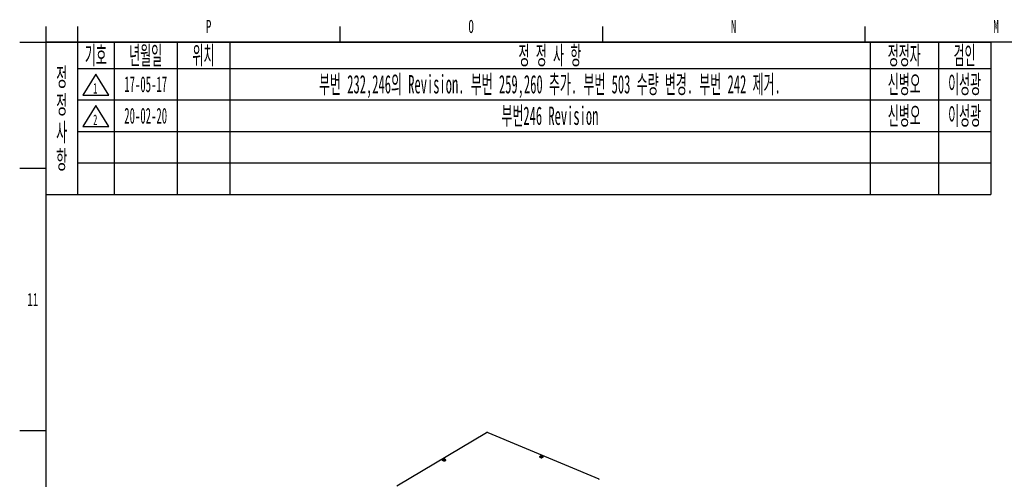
# Model space of a CAD drawing. Header units: millimetres. Extents: x 0 to 12585, y -1 to 8895.
# Tile 35 of 52: x 300 to 3113, y 7511 to 8824. Entities that reach past the tile are written whole.
import ezdxf

# ---------------------------------------------------------------- set-up
doc = ezdxf.new("R2010")
doc.units = ezdxf.units.MM
doc.header["$LTSCALE"] = 693.825
doc.layers.get('0').update_dxf_attribs({"linetype": 'CONTINUOUS'})
for name, color, linetype in [('7_ALL_FEATURES', 7, 'CONTINUOUS'), ('ALL_AXIS', 7, 'CONTINUOUS'), ('ALL_COSM_SKETCH', 7, 'CONTINUOUS')]:
    doc.layers.add(name, color=color, linetype=linetype)
doc.styles.get("Standard").update_dxf_attribs({"font": 'txt', "width": 0.5})
doc.styles.add('TEXTSTYLE_2', font='txt', dxfattribs={"width": 0.6})

# ---------------------------------------------------------------- blocks, each defined once
blk = doc.blocks.new('REV_MARK_BL1', base_point=(517.5, 8639))
at = {"color": 2, "linetype": 'Continuous'}
for p, q in [((517.5, 8669), (480, 8609)), ((555, 8609), (517.5, 8669)), ((480, 8609), (555, 8609))]:
    blk.add_line(p, q, dxfattribs=at)
at = {"color": 2, "linetype": 'Continuous', "width": 0.5}
blk.add_text('1', height=30, dxfattribs=at).set_placement((510, 8613.4))
blk = doc.blocks.new('REV_MARK_BL10', base_point=(517.5, 8549))
at = {"color": 2, "linetype": 'Continuous'}
for p, q in [((517.5, 8579), (480, 8519)), ((555, 8519), (517.5, 8579)), ((480, 8519), (555, 8519))]:
    blk.add_line(p, q, dxfattribs=at)
at = {"color": 2, "linetype": 'Continuous', "width": 0.5}
blk.add_text('2', height=30, dxfattribs=at).set_placement((510, 8523.4))

msp = doc.modelspace()

# ---------------------------------------------------------------- linework, layer by layer
at = {"color": 2, "linetype": 'Continuous'}
for p, q in [((375, 8804.9998), (375, 8759.9999)), ((464.9998, 8804.9998), (464.9998, 8759.9999)), ((1214.9998, 8804.9998), (1214.9998, 8759.9999)), ((1964.9999, 8804.9998), (1964.9999, 8759.9999)), ((2714.9999, 8804.9998), (2714.9999, 8759.9999)), ((300.0002, 8759.9999), (375, 8759.9999)), ((375, 8759.9999), (3075, 8759.9999)), ((375, 8759.9999), (375, 8324.9999)), ((465, 8759.9999), (465, 8324.9999)), ((570, 8759.9999), (570, 8324.9999)), ((750, 8759.9999), (750, 8324.9999)), ((900, 8759.9999), (900, 8324.9999)), ((2730, 8759.9999), (2730, 8324.9999)), ((2925, 8759.9999), (2925, 8324.9999)), ((3075, 8759.9999), (3075, 8324.9999)), ((465, 8684.9999), (3075, 8684.9999)), ((465, 8594.9999), (3075, 8594.9999)), ((465, 8504.9999), (3075, 8504.9999)), ((465, 8414.9999), (3075, 8414.9999)), ((300.0002, 8399.9999), (375, 8399.9999)), ((375, 8324.9999), (3075, 8324.9999)), ((300.0002, 7649.9999), (375, 7649.9999))]:
    msp.add_line(p, q, dxfattribs=at)
at = {"color": 7, "linetype": 'Continuous'}
for p, q in [((375, 8759.9999), (375, 150)), ((12464.9998, 8759.9999), (375, 8759.9999))]:
    msp.add_line(p, q, dxfattribs=at)
at = {"layer": '7_ALL_FEATURES', "color": 3, "linetype": 'Continuous'}
for p, q in [((1377.8639, 7492.1568), (1633.6934, 7644.5997)), ((1637.9199, 7644.7846), (1633.6934, 7644.5997)), ((1637.9199, 7644.7846), (1955.0623, 7511.7275)), ((1955.4321, 7509.6143), (1955.0623, 7511.7275))]:
    msp.add_line(p, q, dxfattribs=at)
at = {"layer": 'ALL_AXIS', "color": 7, "linetype": 'Continuous'}
for p, q in [((1786.006, 7575.0586), (1786.006, 7574.8088)), ((1795.406, 7575.0586), (1795.406, 7574.8088)), ((1507.9731, 7565.7355), (1507.9731, 7565.4857)), ((1517.3731, 7565.7355), (1517.3731, 7565.4857))]:
    msp.add_line(p, q, dxfattribs=at)
for centre, radius, start, end in [((1512.6731, 7562.368), 6.1, 47.3972054, 120.7897057), ((1787.1968, 7575.0594), 1.1908, 180.0373187, 189.9421681), ((1787.2274, 7575.0645), 1.2218, 189.9269547, 191.6563525), ((1790.7157, 7571.6781), 6.1161, 120.8053841, 132.5871709), ((1790.706, 7571.6911), 6.1, 47.3972054, 120.7897057), ((1790.5662, 7580.6397), 8.172, 256.94139, 262.467956), ((1790.6494, 7581.4238), 8.7126, 260.116494, 264.9988746), ((1790.6708, 7581.3678), 8.9076, 262.4142763, 264.9700703), ((1790.7058, 7581.9909), 9.2825, 264.9571846, 276.2929641), ((1790.7016, 7581.7213), 9.2624, 264.9723055, 268.7590467), ((1790.7079, 7581.7284), 9.2697, 268.7209671, 276.2885703), ((1790.7767, 7581.3315), 8.6193, 276.305081, 279.7956478), ((1790.7528, 7581.2721), 8.8111, 276.3232478, 277.5438902), ((1790.9238, 7580.5049), 7.7797, 279.763739, 284.5346207), ((1794.2093, 7575.0599), 1.1967, 348.2359596, 359.9391213), ((1509.1638, 7565.7363), 1.1908, 180.0373187, 189.9421681), ((1509.1945, 7565.7413), 1.2218, 189.9269547, 191.6563525), ((1512.6828, 7562.355), 6.1161, 120.8053841, 132.5871709), ((1512.5332, 7571.3166), 8.172, 256.94139, 262.467956), ((1512.6164, 7572.1006), 8.7126, 260.116494, 264.9988746), ((1512.6379, 7572.0447), 8.9076, 262.4142763, 264.9700703), ((1512.6729, 7572.6678), 9.2825, 264.9571846, 276.2929641), ((1512.6687, 7572.3982), 9.2624, 264.9723055, 268.7590467), ((1512.675, 7572.4053), 9.2697, 268.7209671, 276.2885703), ((1512.7437, 7572.0084), 8.6193, 276.305081, 279.7956478), ((1512.7199, 7571.9489), 8.8111, 276.3232478, 277.5438902), ((1512.8909, 7571.1817), 7.7797, 279.763739, 284.5346207), ((1513.1154, 7570.3023), 6.872, 284.5622141, 287.7192281), ((1513.2807, 7569.7776), 6.322, 287.7397754, 289.2873204), ((1516.1764, 7565.7368), 1.1967, 348.2359596, 359.9391213)]:
    msp.add_arc(centre, radius, start, end, dxfattribs=at)
for points, knots in [([(1786.006, 7575.0586), (1786.006, 7575.2576), (1786.1239, 7575.69), (1786.4075, 7576.0254), (1786.5768, 7576.1811)], [0, 0, 0, 0, 0.463715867, 1, 1, 1, 1]), ([(1788.7197, 7572.679), (1788.3398, 7572.7676), (1787.7186, 7572.9612), (1786.947, 7573.3716), (1786.3002, 7573.8894), (1786.006, 7574.4567), (1786.006, 7574.8089)], [0, 0, 0, 0, 0.31975332, 0.529935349, 0.711358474, 1, 1, 1, 1]), ([(1789.1539, 7572.8405), (1788.7548, 7572.9103), (1788.0101, 7573.0999), (1786.8549, 7573.6133), (1786.1362, 7574.3065), (1786.0308, 7574.8176)], [0, 0, 0, 0, 0.31618376, 0.592688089, 1, 1, 1, 1]), ([(1794.3064, 7573.5481), (1794.2044, 7573.4873), (1793.7504, 7573.2439), (1793.2594, 7573.0739), (1792.8762, 7572.9742)], [0, 0, 0, 0, 0.230677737, 1, 1, 1, 1]), ([(1794.3064, 7573.2983), (1794.2044, 7573.2375), (1793.7504, 7572.9941), (1793.2594, 7572.8241), (1792.8762, 7572.7244)], [0, 0, 0, 0, 0.230677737, 1, 1, 1, 1]), ([(1794.3064, 7573.5481), (1794.4486, 7573.6328), (1794.9098, 7573.9446), (1795.3003, 7574.4279), (1795.3809, 7574.8159)], [0, 0, 0, 0, 0.294584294, 1, 1, 1, 1]), ([(1794.3064, 7573.2983), (1794.6156, 7573.4825), (1795.1431, 7573.8822), (1795.406, 7574.5247), (1795.406, 7574.8088)], [0, 0, 0, 0, 0.558850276, 1, 1, 1, 1]), ([(1795.406, 7575.0586), (1795.406, 7575.2576), (1795.2881, 7575.69), (1795.0046, 7576.0254), (1794.8352, 7576.1811)], [0, 0, 0, 0, 0.463712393, 1, 1, 1, 1]), ([(1507.9731, 7565.7355), (1507.9731, 7565.9345), (1508.0909, 7566.3668), (1508.3745, 7566.7022), (1508.5439, 7566.858)], [0, 0, 0, 0, 0.463715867, 1, 1, 1, 1]), ([(1510.6868, 7563.3559), (1510.3068, 7563.4445), (1509.6857, 7563.638), (1508.914, 7564.0485), (1508.2673, 7564.5663), (1507.9731, 7565.1336), (1507.9731, 7565.4858)], [0, 0, 0, 0, 0.31975332, 0.529935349, 0.711358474, 1, 1, 1, 1]), ([(1511.121, 7563.5173), (1510.7219, 7563.5872), (1509.9772, 7563.7768), (1508.822, 7564.2902), (1508.1033, 7564.9833), (1507.9979, 7565.4945)], [0, 0, 0, 0, 0.31618376, 0.592688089, 1, 1, 1, 1]), ([(1516.2735, 7563.9752), (1516.1715, 7563.9144), (1515.7174, 7563.671), (1515.2265, 7563.501), (1514.8433, 7563.4012)], [0, 0, 0, 0, 0.230677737, 1, 1, 1, 1]), ([(1516.2735, 7564.225), (1516.2062, 7564.1849), (1515.9159, 7564.0235), (1515.6083, 7563.8943), (1515.3689, 7563.8105)], [0, 0, 0, 0, 0.235968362, 1, 1, 1, 1]), ([(1516.2735, 7564.225), (1516.4157, 7564.3097), (1516.8769, 7564.6215), (1517.2673, 7565.1047), (1517.3479, 7565.4928)], [0, 0, 0, 0, 0.294584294, 1, 1, 1, 1]), ([(1516.2735, 7563.9752), (1516.5826, 7564.1594), (1517.1101, 7564.559), (1517.3731, 7565.2016), (1517.3731, 7565.4856)], [0, 0, 0, 0, 0.558850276, 1, 1, 1, 1]), ([(1517.3731, 7565.7355), (1517.3731, 7565.9345), (1517.2552, 7566.3668), (1516.9716, 7566.7022), (1516.8022, 7566.858)], [0, 0, 0, 0, 0.463712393, 1, 1, 1, 1])]:
    msp.add_open_spline(points, degree=3, knots=knots, dxfattribs=at)
for points in [[(1792.8762, 7572.7244), (1792.5586, 7572.6417), (1792.235, 7572.5803), (1791.9096, 7572.5372)], [(1514.8433, 7563.4012), (1514.5257, 7563.3186), (1514.202, 7563.2572), (1513.8767, 7563.2141)]]:
    msp.add_open_spline(points, degree=3, dxfattribs=at)
at = {"layer": 'ALL_COSM_SKETCH', "color": 7, "linetype": 'Continuous'}
for points, knots in [([(1512.6731, 7567.6508), (1512.668, 7567.678), (1512.6578, 7567.7324), (1512.645, 7567.8002), (1512.6361, 7567.8481), (1512.631, 7567.8747), (1512.623, 7567.91), (1512.6137, 7567.9526), (1512.6031, 7568.0009), (1512.5965, 7568.0306), (1512.5912, 7568.0556), (1512.586, 7568.076), (1512.5768, 7568.1096), (1512.5664, 7568.1488), (1512.5572, 7568.1831), (1512.552, 7568.2022), (1512.548, 7568.2181), (1512.5442, 7568.2279), (1512.5391, 7568.2431), (1512.5301, 7568.2688), (1512.5198, 7568.2983), (1512.5109, 7568.3247), (1512.5057, 7568.3386), (1512.5008, 7568.3476), (1512.4945, 7568.3606), (1512.487, 7568.3754), (1512.4795, 7568.3906), (1512.4733, 7568.4026), (1512.4683, 7568.4135), (1512.4633, 7568.4197), (1512.4546, 7568.4282), (1512.4422, 7568.4415), (1512.4323, 7568.4518), (1512.4273, 7568.457)], [0, 0, 0, 0, 0.0625, 0.125, 0.15625, 0.171875, 0.1875, 0.25, 0.28125, 0.3125, 0.328125, 0.34375, 0.375, 0.4375, 0.46875, 0.484375, 0.5, 0.515625, 0.53125, 0.5625, 0.625, 0.65625, 0.671875, 0.6875, 0.71875, 0.75, 0.78125, 0.8125, 0.828125, 0.84375, 0.875, 0.9375, 1, 1, 1, 1]), ([(1787.8967, 7576.2526), (1787.9494, 7576.2766), (1788.0548, 7576.3247), (1788.1869, 7576.3845), (1788.2786, 7576.4268), (1788.3321, 7576.4503), (1788.39, 7576.4711), (1788.4608, 7576.4981), (1788.5464, 7576.53), (1788.6318, 7576.5621), (1788.7032, 7576.5884), (1788.7598, 7576.6105), (1788.8181, 7576.6287), (1788.9207, 7576.6586), (1789.0377, 7576.6935), (1789.1401, 7576.7241), (1789.1987, 7576.7411), (1789.2423, 7576.7553), (1789.2874, 7576.7642), (1789.347, 7576.7778), (1789.4516, 7576.8009), (1789.571, 7576.8274), (1789.6754, 7576.8511), (1789.7353, 7576.8636), (1789.796, 7576.8719), (1789.8715, 7576.8838), (1789.9623, 7576.8973), (1790.053, 7576.9112), (1790.1289, 7576.9222), (1790.189, 7576.9322), (1790.2512, 7576.938), (1790.3612, 7576.9462), (1790.5178, 7576.959), (1790.6433, 7576.9689), (1790.706, 7576.9739)], [0, 0, 0, 0, 0.0625, 0.125, 0.15625, 0.171875, 0.1875, 0.21875, 0.25, 0.28125, 0.3125, 0.328125, 0.34375, 0.375, 0.4375, 0.46875, 0.484375, 0.5, 0.515625, 0.53125, 0.5625, 0.625, 0.65625, 0.671875, 0.6875, 0.71875, 0.75, 0.78125, 0.8125, 0.828125, 0.84375, 0.875, 0.9375, 1, 1, 1, 1]), ([(1790.706, 7576.9739), (1790.7009, 7577.0011), (1790.6907, 7577.0555), (1790.678, 7577.1233), (1790.6691, 7577.1713), (1790.6639, 7577.1978), (1790.6559, 7577.2331), (1790.6467, 7577.2758), (1790.6361, 7577.324), (1790.6295, 7577.3537), (1790.6242, 7577.3787), (1790.6189, 7577.3991), (1790.6098, 7577.4327), (1790.5993, 7577.4719), (1790.5901, 7577.5062), (1790.5849, 7577.5253), (1790.581, 7577.5412), (1790.5772, 7577.5511), (1790.572, 7577.5663), (1790.563, 7577.592), (1790.5528, 7577.6214), (1790.5438, 7577.6479), (1790.5387, 7577.6617), (1790.5337, 7577.6708), (1790.5275, 7577.6837), (1790.52, 7577.6985), (1790.5125, 7577.7137), (1790.5062, 7577.7257), (1790.5012, 7577.7367), (1790.4963, 7577.7428), (1790.4876, 7577.7513), (1790.4751, 7577.7646), (1790.4652, 7577.7749), (1790.4602, 7577.7801)], [0, 0, 0, 0, 0.0625, 0.125, 0.15625, 0.171875, 0.1875, 0.25, 0.28125, 0.3125, 0.328125, 0.34375, 0.375, 0.4375, 0.46875, 0.484375, 0.5, 0.515625, 0.53125, 0.5625, 0.625, 0.65625, 0.671875, 0.6875, 0.71875, 0.75, 0.78125, 0.8125, 0.828125, 0.84375, 0.875, 0.9375, 1, 1, 1, 1]), ([(1790.706, 7576.9739), (1790.7643, 7576.9745), (1790.8808, 7576.9758), (1791.0266, 7576.977), (1791.1283, 7576.9786), (1791.1871, 7576.9784), (1791.2481, 7576.974), (1791.3235, 7576.97), (1791.4144, 7576.9645), (1791.5053, 7576.9594), (1791.5809, 7576.9546), (1791.6416, 7576.9519), (1791.7015, 7576.9449), (1791.8061, 7576.9308), (1791.9256, 7576.9154), (1792.0303, 7576.902), (1792.09, 7576.8939), (1792.1352, 7576.8892), (1792.1788, 7576.8791), (1792.2376, 7576.8675), (1792.3401, 7576.8464), (1792.4573, 7576.8223), (1792.5601, 7576.8019), (1792.6185, 7576.7891), (1792.6753, 7576.7723), (1792.7468, 7576.7526), (1792.8324, 7576.7283), (1792.9181, 7576.7044), (1792.9895, 7576.6839), (1793.0466, 7576.6687), (1793.1035, 7576.6489), (1793.2028, 7576.6121), (1793.3449, 7576.5606), (1793.4585, 7576.5191), (1793.5153, 7576.4984)], [0, 0, 0, 0, 0.0625, 0.125, 0.15625, 0.171875, 0.1875, 0.21875, 0.25, 0.28125, 0.3125, 0.328125, 0.34375, 0.375, 0.4375, 0.46875, 0.484375, 0.5, 0.515625, 0.53125, 0.5625, 0.625, 0.65625, 0.671875, 0.6875, 0.71875, 0.75, 0.78125, 0.8125, 0.828125, 0.84375, 0.875, 0.9375, 1, 1, 1, 1]), ([(1790.9518, 7574.9709), (1790.9426, 7575.067), (1790.9288, 7575.2113), (1790.9101, 7575.403), (1790.8974, 7575.5209), (1790.8875, 7575.6157), (1790.8812, 7575.6746), (1790.8763, 7575.7226), (1790.8712, 7575.7673), (1790.8622, 7575.8441), (1790.852, 7575.9323), (1790.843, 7576.0097), (1790.8379, 7576.0534), (1790.8341, 7576.0875), (1790.8301, 7576.1169), (1790.8249, 7576.1578), (1790.8158, 7576.2286), (1790.8053, 7576.3095), (1790.7962, 7576.3809), (1790.7909, 7576.4207), (1790.7856, 7576.4567), (1790.779, 7576.503), (1790.7684, 7576.5765), (1790.7591, 7576.6403), (1790.7512, 7576.6962), (1790.7458, 7576.7305), (1790.7362, 7576.7889), (1790.7225, 7576.8731), (1790.7115, 7576.9403), (1790.706, 7576.9739)], [0, 0, 0, 0, 0.125, 0.1875, 0.25, 0.28125, 0.3125, 0.328125, 0.34375, 0.375, 0.4375, 0.46875, 0.484375, 0.5, 0.515625, 0.53125, 0.5625, 0.625, 0.65625, 0.671875, 0.6875, 0.71875, 0.75, 0.8125, 0.828125, 0.84375, 0.875, 0.9375, 1, 1, 1, 1]), ([(1509.8638, 7566.9295), (1509.9165, 7566.9535), (1510.0218, 7567.0015), (1510.1539, 7567.0613), (1510.2456, 7567.1037), (1510.2992, 7567.1272), (1510.357, 7567.148), (1510.4278, 7567.1749), (1510.5134, 7567.2068), (1510.5988, 7567.239), (1510.6702, 7567.2653), (1510.7269, 7567.2874), (1510.7851, 7567.3056), (1510.8877, 7567.3355), (1511.0048, 7567.3704), (1511.1071, 7567.401), (1511.1658, 7567.418), (1511.2094, 7567.4321), (1511.2545, 7567.441), (1511.3141, 7567.4547), (1511.4186, 7567.4778), (1511.5381, 7567.5042), (1511.6425, 7567.528), (1511.7024, 7567.5405), (1511.763, 7567.5488), (1511.8386, 7567.5606), (1511.9294, 7567.5742), (1512.0201, 7567.5881), (1512.0959, 7567.5991), (1512.156, 7567.609), (1512.2183, 7567.6148), (1512.3283, 7567.6231), (1512.4849, 7567.6359), (1512.6104, 7567.6458), (1512.6731, 7567.6508)], [0, 0, 0, 0, 0.0625, 0.125, 0.15625, 0.171875, 0.1875, 0.21875, 0.25, 0.28125, 0.3125, 0.328125, 0.34375, 0.375, 0.4375, 0.46875, 0.484375, 0.5, 0.515625, 0.53125, 0.5625, 0.625, 0.65625, 0.671875, 0.6875, 0.71875, 0.75, 0.78125, 0.8125, 0.828125, 0.84375, 0.875, 0.9375, 1, 1, 1, 1]), ([(1512.6731, 7567.6508), (1512.7313, 7567.6514), (1512.8479, 7567.6527), (1512.9937, 7567.6539), (1513.0954, 7567.6554), (1513.1541, 7567.6552), (1513.2151, 7567.6509), (1513.2906, 7567.6469), (1513.3815, 7567.6414), (1513.4723, 7567.6363), (1513.5479, 7567.6314), (1513.6086, 7567.6287), (1513.6686, 7567.6218), (1513.7731, 7567.6077), (1513.8927, 7567.5923), (1513.9974, 7567.5789), (1514.0571, 7567.5707), (1514.1022, 7567.5661), (1514.1459, 7567.556), (1514.2046, 7567.5444), (1514.3072, 7567.5232), (1514.4244, 7567.4992), (1514.5272, 7567.4788), (1514.5855, 7567.466), (1514.6423, 7567.4491), (1514.7139, 7567.4295), (1514.7995, 7567.4052), (1514.8852, 7567.3813), (1514.9565, 7567.3607), (1515.0137, 7567.3456), (1515.0705, 7567.3258), (1515.1699, 7567.289), (1515.3119, 7567.2375), (1515.4255, 7567.196), (1515.4823, 7567.1753)], [0, 0, 0, 0, 0.0625, 0.125, 0.15625, 0.171875, 0.1875, 0.21875, 0.25, 0.28125, 0.3125, 0.328125, 0.34375, 0.375, 0.4375, 0.46875, 0.484375, 0.5, 0.515625, 0.53125, 0.5625, 0.625, 0.65625, 0.671875, 0.6875, 0.71875, 0.75, 0.78125, 0.8125, 0.828125, 0.84375, 0.875, 0.9375, 1, 1, 1, 1]), ([(1512.9188, 7565.6477), (1512.9096, 7565.7438), (1512.8959, 7565.8882), (1512.8772, 7566.0799), (1512.8645, 7566.1977), (1512.8545, 7566.2926), (1512.8483, 7566.3515), (1512.8433, 7566.3994), (1512.8382, 7566.4442), (1512.8293, 7566.5209), (1512.819, 7566.6092), (1512.8101, 7566.6865), (1512.8049, 7566.7303), (1512.8011, 7566.7643), (1512.7972, 7566.7938), (1512.792, 7566.8346), (1512.7828, 7566.9054), (1512.7724, 7566.9864), (1512.7632, 7567.0578), (1512.758, 7567.0976), (1512.7527, 7567.1336), (1512.7461, 7567.1799), (1512.7355, 7567.2533), (1512.7262, 7567.3171), (1512.7183, 7567.3731), (1512.7129, 7567.4073), (1512.7032, 7567.4658), (1512.6895, 7567.55), (1512.6786, 7567.6172), (1512.6731, 7567.6508)], [0, 0, 0, 0, 0.125, 0.1875, 0.25, 0.28125, 0.3125, 0.328125, 0.34375, 0.375, 0.4375, 0.46875, 0.484375, 0.5, 0.515625, 0.53125, 0.5625, 0.625, 0.65625, 0.671875, 0.6875, 0.71875, 0.75, 0.8125, 0.828125, 0.84375, 0.875, 0.9375, 1, 1, 1, 1])]:
    msp.add_open_spline(points, degree=3, knots=knots, dxfattribs=at)

# ---------------------------------------------------------------- block references
at = {"color": 2, "linetype": 'Continuous'}
for name, p in [('REV_MARK_BL1', (517.5065, 8639.02)), ('REV_MARK_BL10', (517.5065, 8549.02))]:
    msp.add_blockref(name, p, dxfattribs=at)

# ---------------------------------------------------------------- texts
at = {"color": 2, "linetype": 'Continuous', "char_height": 37.5, "attachment_point": 2, "line_spacing_factor": 0.9, "style": 'TEXTSTYLE_2'}
for s, insert, width in [('P', (839.9998, 8823.75), 22.5), ('O', (1589.9998, 8823.75), 22.5), ('N', (2339.9998, 8823.75), 22.5), ('M', (3089.9998, 8823.75), 22.5), ('11', (337.5, 8043.75), 45)]:
    msp.add_mtext(s, dxfattribs=dict(at, insert=insert, width=width))
at = {"color": 2, "linetype": 'Continuous', "attachment_point": 2, "line_spacing_factor": 0.9}
for s, insert, char_height, width in [('기호', (517.5, 8748.7499), 52.5, 61.25), ('년월일', (660, 8748.7499), 52.5, 91.875), ('위치', (825, 8748.7499), 52.5, 61.25), ('정 정 사 항', (1815, 8748.7499), 52.5, 201.25), ('정정자', (2827.5, 8748.7499), 52.5, 91.875), ('검인', (3000, 8748.7499), 52.5, 61.25), ('정\\P정\\P사\\P항', (420, 8686.8749), 52.5, 30.625), ('부번 232,246의 Revision. 부번 259,260 추가. 부번 503 수량 변경. 부번 242 제거.', (1815, 8666.2499), 52.5, 1675.625), ('신병오', (2827.5, 8666.2499), 52.5, 91.875), ('이성광', (3000, 8666.2499), 52.5, 91.875), ('17-05-17', (660, 8662.4999), 45, 180), ('부번246 Revision', (1815, 8576.2499), 52.5, 376.25), ('신병오', (2827.5, 8576.2499), 52.5, 91.875), ('이성광', (3000, 8576.2499), 52.5, 91.875), ('20-02-20', (660, 8572.4999), 45, 180)]:
    msp.add_mtext(s, dxfattribs=dict(at, insert=insert, char_height=char_height, width=width))

doc.saveas('drawing.dxf')
